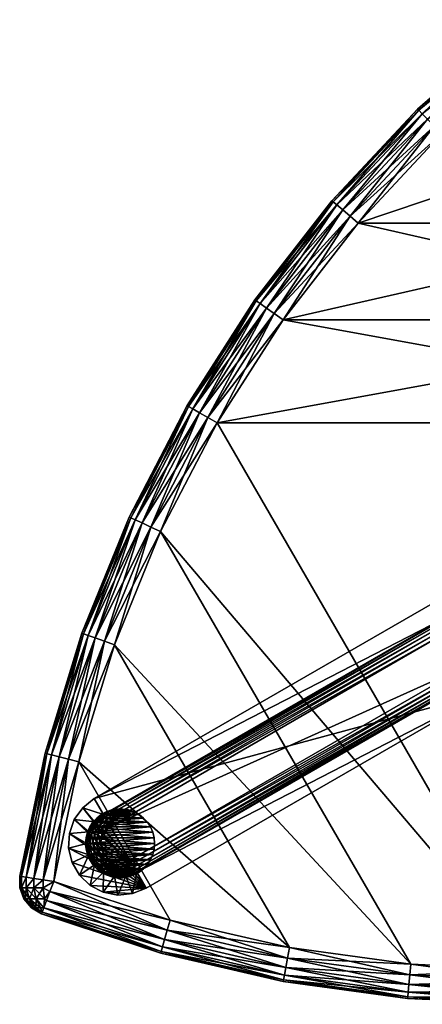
# Model space of a CAD drawing. Header units: inches. Extents: x -18.9 to 18.9, y -14.7 to 21.6.
# Tile 1 of 3: x -18.9 to -4.1, y -14.7 to 21.6. Entities that reach past the tile are written whole.
import ezdxf

# ---------------------------------------------------------------- set-up
doc = ezdxf.new("R2010")
doc.units = ezdxf.units.IN
doc.header["$LTSCALE"] = 25.4
for name, color, linetype in [('A-FURN-3-ST', 160, 'Continuous'), ('A-FURN-3-ST-BK', 150, 'Continuous'), ('A-FURN-3-ST-GD', 252, 'Continuous')]:
    doc.layers.add(name, color=color, linetype=linetype)

msp = doc.modelspace()

# ---------------------------------------------------------------- meshes
at = {"layer": 'A-FURN-3-ST'}
mesh = msp.add_polyface(dxfattribs=at)
corners = [(-6.744, 14.329, 2.602), (-3.368, 17.369, 2.54), (-6.445, 14.074, 2.54), (-3.642, 17.65, 2.602), (-0.004, 20.371, 2.54), (-0.252, 20.675, 2.602), (-7.013, 14.559, 2.783), (-3.89, 17.903, 2.783), (-0.475, 20.95, 2.783), (-7.227, 14.741, 3.064), (-4.086, 18.104, 3.064), (-0.652, 21.168, 3.064), (-7.365, 14.858, 3.418), (-10.197, 11.21, 3.418), (-4.212, 18.233, 3.418), (-0.766, 21.308, 3.418), (-7.412, 14.898, 3.81), (-10.248, 11.246, 3.81), (-4.256, 18.277, 3.81), (-0.806, 21.356, 3.81), (-0.806, 21.356, 10.16), (-0.429, 21.567, 3.81), (-0.766, 21.308, 10.552), (-0.429, 21.567, 10.16), (-3.642, 17.65, 11.368), (-6.445, 14.074, 11.43), (-3.368, 17.369, 11.43), (-6.744, 14.329, 11.368), (-3.89, 17.903, 11.187), (-7.013, 14.559, 11.187), (-4.086, 18.104, 10.906), (-7.227, 14.741, 10.906), (-4.212, 18.233, 10.552), (-7.365, 14.858, 10.552), (-0.252, 20.675, 11.368), (-0.004, 20.371, 11.43), (-0.475, 20.95, 11.187), (-0.652, 21.168, 10.906), (-4.256, 18.277, 10.16), (-7.412, 14.898, 10.16), (-10.197, 11.21, 10.552), (6.437, 14.074, 11.43), (3.36, 17.369, 2.54), (-10.248, 11.246, 10.16)]
mesh.append_faces([[corners[k] for k in face] for face in [(0, 1, 2), (3, 1, 0), (3, 4, 1), (5, 4, 3), (6, 3, 0), (7, 3, 6), (7, 5, 3), (8, 5, 7), (9, 7, 6), (10, 7, 9), (10, 8, 7), (11, 8, 10), (12, 9, 13), (12, 10, 9), (14, 10, 12), (14, 11, 10), (15, 11, 14), (16, 12, 17), (16, 14, 12), (18, 14, 16), (18, 15, 14), (19, 15, 18), (19, 20, 21), (20, 22, 23), (24, 25, 26), (27, 25, 24), (28, 27, 24), (29, 27, 28), (30, 29, 28), (31, 29, 30), (32, 31, 30), (33, 31, 32), (34, 26, 35), (34, 24, 26), (36, 24, 34), (36, 28, 24), (37, 28, 36), (37, 30, 28), (22, 30, 37), (22, 32, 30), (20, 32, 22), (38, 32, 20), (38, 33, 32), (39, 33, 38), (39, 40, 33), (41, 26, 25), (42, 2, 1), (39, 16, 43), (39, 18, 16), (38, 18, 39), (38, 19, 18), (20, 19, 38)]])
mesh = msp.add_polyface(dxfattribs=at)
corners = [(3.634, 17.65, 2.602), (6.437, 14.074, 2.54), (3.36, 17.369, 2.54), (6.736, 14.329, 2.602), (9.202, 10.513, 2.54), (9.523, 10.74, 2.602), (3.882, 17.903, 2.783), (7.005, 14.559, 2.783), (9.812, 10.944, 2.783), (4.078, 18.104, 3.064), (7.219, 14.741, 3.064), (10.041, 11.106, 3.064), (4.204, 18.233, 3.418), (7.357, 14.858, 3.418), (10.189, 11.21, 3.418), (12.521, 7.229, 3.064), (4.248, 18.277, 3.81), (7.404, 14.898, 3.81), (10.24, 11.246, 3.81), (12.678, 7.319, 3.418), (7.357, 14.858, 10.552), (7.404, 14.898, 10.16), (4.204, 18.233, 10.552), (10.24, 11.246, 10.16), (10.189, 11.21, 10.552), (12.731, 7.35, 10.16), (4.078, 18.104, 10.906), (7.219, 14.741, 10.906), (10.041, 11.106, 10.906), (12.678, 7.319, 10.552), (3.882, 17.903, 11.187), (7.005, 14.559, 11.187), (9.812, 10.944, 11.187), (12.521, 7.229, 10.906), (3.634, 17.65, 11.368), (6.736, 14.329, 11.368), (9.523, 10.74, 11.368), (3.36, 17.369, 11.43), (6.437, 14.074, 11.43), (9.202, 10.513, 11.43), (-6.445, 14.074, 11.43), (-3.368, 17.369, 11.43), (-6.445, 14.074, 2.54), (-9.21, 10.513, 2.54), (12.731, 7.35, 3.81), (4.248, 18.277, 10.16)]
mesh.append_faces([[corners[k] for k in face] for face in [(0, 1, 2), (3, 1, 0), (3, 4, 1), (5, 4, 3), (6, 3, 0), (7, 3, 6), (7, 5, 3), (8, 5, 7), (9, 7, 6), (10, 7, 9), (10, 8, 7), (11, 8, 10), (12, 10, 9), (13, 10, 12), (13, 11, 10), (14, 11, 13), (14, 15, 11), (16, 13, 12), (17, 13, 16), (17, 14, 13), (18, 14, 17), (18, 19, 14), (20, 21, 22), (20, 23, 21), (24, 23, 20), (24, 25, 23), (26, 20, 22), (27, 20, 26), (27, 24, 20), (28, 24, 27), (28, 29, 24), (30, 27, 26), (31, 27, 30), (31, 28, 27), (32, 28, 31), (32, 33, 28), (34, 31, 30), (35, 31, 34), (35, 32, 31), (36, 32, 35), (37, 35, 34), (38, 35, 37), (38, 36, 35), (39, 36, 38), (38, 40, 39), (37, 41, 38), (1, 42, 2), (4, 43, 1), (18, 23, 44), (18, 21, 23), (17, 21, 18), (17, 45, 21)]])
mesh = msp.add_polyface(dxfattribs=at)
corners = [(-11.98, 6.912, 2.602), (-9.21, 10.513, 2.54), (-11.64, 6.715, 2.54), (-9.531, 10.74, 2.602), (-6.445, 14.074, 2.54), (-6.744, 14.329, 2.602), (-12.286, 7.089, 2.783), (-14.392, 3.025, 2.783), (-9.82, 10.944, 2.783), (-7.013, 14.559, 2.783), (-12.529, 7.229, 3.064), (-14.647, 3.143, 3.064), (-10.05, 11.106, 3.064), (-7.227, 14.741, 3.064), (-12.686, 7.319, 3.418), (-14.81, 3.219, 3.418), (-10.197, 11.21, 3.418), (-12.74, 7.35, 3.81), (-14.867, 3.245, 3.81), (-10.248, 11.246, 3.81), (-7.365, 14.858, 3.418), (-6.744, 14.329, 11.368), (-9.21, 10.513, 11.43), (-6.445, 14.074, 11.43), (-9.531, 10.74, 11.368), (-11.64, 6.715, 11.43), (-11.98, 6.912, 11.368), (-7.013, 14.559, 11.187), (-9.82, 10.944, 11.187), (-12.286, 7.089, 11.187), (-7.227, 14.741, 10.906), (-10.05, 11.106, 10.906), (-12.529, 7.229, 10.906), (-14.392, 3.025, 11.187), (-7.365, 14.858, 10.552), (-10.197, 11.21, 10.552), (-12.686, 7.319, 10.552), (-14.647, 3.143, 10.906), (-10.248, 11.246, 10.16), (-7.412, 14.898, 10.16), (-12.74, 7.35, 10.16), (-14.81, 3.219, 10.552), (11.632, 6.715, 11.43), (9.202, 10.513, 11.43), (6.437, 14.074, 2.54), (9.202, 10.513, 2.54), (-14.867, 3.245, 10.16), (-7.412, 14.898, 3.81)]
mesh.append_faces([[corners[k] for k in face] for face in [(0, 1, 2), (3, 1, 0), (3, 4, 1), (5, 4, 3), (6, 0, 7), (6, 3, 0), (8, 3, 6), (8, 5, 3), (9, 5, 8), (10, 6, 11), (10, 8, 6), (12, 8, 10), (12, 9, 8), (13, 9, 12), (14, 10, 15), (14, 12, 10), (16, 12, 14), (16, 13, 12), (17, 14, 18), (17, 16, 14), (19, 16, 17), (19, 20, 16), (21, 22, 23), (24, 22, 21), (24, 25, 22), (26, 25, 24), (27, 24, 21), (28, 24, 27), (28, 26, 24), (29, 26, 28), (30, 28, 27), (31, 28, 30), (31, 29, 28), (32, 29, 31), (32, 33, 29), (34, 31, 30), (35, 31, 34), (35, 32, 31), (36, 32, 35), (36, 37, 32), (38, 35, 39), (38, 36, 35), (40, 36, 38), (40, 41, 36), (42, 22, 25), (43, 23, 22), (44, 1, 4), (45, 2, 1), (40, 17, 46), (40, 19, 17), (38, 19, 40), (38, 47, 19)]])
mesh = msp.add_polyface(dxfattribs=at)
corners = [(9.523, 10.74, 2.602), (11.632, 6.715, 2.54), (9.202, 10.513, 2.54), (11.971, 6.912, 2.602), (13.706, 2.713, 2.54), (14.062, 2.877, 2.602), (15.407, -1.462, 2.54), (9.812, 10.944, 2.783), (12.278, 7.089, 2.783), (14.383, 3.025, 2.783), (15.777, -1.331, 2.602), (10.041, 11.106, 3.064), (12.521, 7.229, 3.064), (14.639, 3.143, 3.064), (16.111, -1.212, 2.783), (12.678, 7.319, 3.418), (10.189, 11.21, 3.418), (14.802, 3.219, 3.418), (16.375, -1.118, 3.064), (12.731, 7.35, 3.81), (10.24, 11.246, 3.81), (14.859, 3.245, 3.81), (16.545, -1.058, 3.418), (12.678, 7.319, 10.552), (12.731, 7.35, 10.16), (10.189, 11.21, 10.552), (14.859, 3.245, 10.16), (14.802, 3.219, 10.552), (16.604, -1.037, 10.16), (12.521, 7.229, 10.906), (10.041, 11.106, 10.906), (14.639, 3.143, 10.906), (16.545, -1.058, 10.552), (12.278, 7.089, 11.187), (9.812, 10.944, 11.187), (14.383, 3.025, 11.187), (16.375, -1.118, 10.906), (9.523, 10.74, 11.368), (11.971, 6.912, 11.368), (14.062, 2.877, 11.368), (16.111, -1.212, 11.187), (9.202, 10.513, 11.43), (11.632, 6.715, 11.43), (13.706, 2.713, 11.43), (15.777, -1.331, 11.368), (-9.21, 10.513, 11.43), (-11.64, 6.715, 2.54), (16.604, -1.037, 3.81), (10.24, 11.246, 10.16)]
mesh.append_faces([[corners[k] for k in face] for face in [(0, 1, 2), (3, 1, 0), (3, 4, 1), (5, 4, 3), (5, 6, 4), (7, 3, 0), (8, 3, 7), (8, 5, 3), (9, 5, 8), (9, 10, 5), (11, 8, 7), (12, 8, 11), (12, 9, 8), (13, 9, 12), (13, 14, 9), (15, 12, 16), (15, 13, 12), (17, 13, 15), (17, 18, 13), (19, 15, 20), (19, 17, 15), (21, 17, 19), (21, 22, 17), (23, 24, 25), (23, 26, 24), (27, 26, 23), (27, 28, 26), (29, 23, 30), (29, 27, 23), (31, 27, 29), (31, 32, 27), (33, 29, 34), (33, 31, 29), (35, 31, 33), (35, 36, 31), (37, 33, 34), (38, 33, 37), (38, 35, 33), (39, 35, 38), (39, 40, 35), (41, 38, 37), (42, 38, 41), (42, 39, 38), (43, 39, 42), (43, 44, 39), (41, 45, 42), (1, 46, 2), (47, 26, 28), (21, 26, 47), (21, 24, 26), (19, 24, 21), (19, 48, 24)]])
mesh = msp.add_polyface(dxfattribs=at)
corners = [(-15.785, -1.331, 2.602), (-15.415, -1.462, 2.54), (-17.111, -5.678, 2.602), (-13.714, 2.713, 2.54), (-14.07, 2.877, 2.602), (-11.64, 6.715, 2.54), (-11.98, 6.912, 2.602), (-16.119, -1.212, 2.783), (-17.454, -5.59, 2.783), (-14.392, 3.025, 2.783), (-16.384, -1.118, 3.064), (-17.726, -5.52, 3.064), (-14.647, 3.143, 3.064), (-12.286, 7.089, 2.783), (-16.554, -1.058, 3.418), (-17.901, -5.475, 3.418), (-14.81, 3.219, 3.418), (-12.529, 7.229, 3.064), (-16.612, -1.037, 3.81), (-17.961, -5.46, 3.81), (-14.867, 3.245, 3.81), (-12.686, 7.319, 3.418), (-11.98, 6.912, 11.368), (-13.714, 2.713, 11.43), (-11.64, 6.715, 11.43), (-14.07, 2.877, 11.368), (-15.415, -1.462, 11.43), (-15.785, -1.331, 11.368), (-16.73, -5.775, 11.43), (-12.286, 7.089, 11.187), (-14.392, 3.025, 11.187), (-16.119, -1.212, 11.187), (-17.111, -5.678, 11.368), (-14.647, 3.143, 10.906), (-12.529, 7.229, 10.906), (-16.384, -1.118, 10.906), (-17.454, -5.59, 11.187), (-14.81, 3.219, 10.552), (-12.686, 7.319, 10.552), (-16.554, -1.058, 10.552), (-17.726, -5.52, 10.906), (-14.867, 3.245, 10.16), (-12.74, 7.35, 10.16), (-16.612, -1.037, 10.16), (-17.901, -5.475, 10.552), (-0.004, -13.438, 11.43), (-0.004, -13.438, 2.54), (-17.961, -5.46, 10.16), (-12.74, 7.35, 3.81), (11.632, 6.715, 2.54), (11.632, 6.715, 11.43)]
mesh.append_faces([[corners[k] for k in face] for face in [(0, 1, 2), (0, 3, 1), (4, 3, 0), (4, 5, 3), (6, 5, 4), (7, 0, 8), (7, 4, 0), (9, 4, 7), (9, 6, 4), (10, 7, 11), (10, 9, 7), (12, 9, 10), (12, 13, 9), (14, 10, 15), (14, 12, 10), (16, 12, 14), (16, 17, 12), (18, 14, 19), (18, 16, 14), (20, 16, 18), (20, 21, 16), (22, 23, 24), (25, 23, 22), (25, 26, 23), (27, 26, 25), (27, 28, 26), (29, 25, 22), (30, 25, 29), (30, 27, 25), (31, 27, 30), (31, 32, 27), (33, 30, 34), (33, 31, 30), (35, 31, 33), (35, 36, 31), (37, 33, 38), (37, 35, 33), (39, 35, 37), (39, 40, 35), (41, 37, 42), (41, 39, 37), (43, 39, 41), (43, 44, 39), (45, 24, 23), (5, 46, 3), (47, 18, 19), (43, 18, 47), (43, 20, 18), (41, 20, 43), (41, 48, 20), (49, 46, 5), (50, 24, 45)]])
mesh = msp.add_polyface(dxfattribs=at)
corners = [(-17.111, -5.678, 2.602), (-15.415, -1.462, 2.54), (-16.73, -5.775, 2.54), (-17.454, -5.59, 2.783), (-15.785, -1.331, 2.602), (-13.692, -12.765, 3.418), (-9.204, -13.868, 3.81), (-13.709, -12.824, 3.81), (-9.193, -13.807, 3.418), (-13.643, -12.591, 3.064), (-9.16, -13.629, 3.064), (-13.568, -12.32, 2.783), (-9.109, -13.353, 2.783), (-13.472, -11.979, 2.602), (-18.078, -11.318, 3.418), (-18.1, -11.376, 3.81), (-18.014, -11.149, 3.064), (-17.914, -10.886, 2.783), (-17.787, -10.556, 2.602), (-17.648, -10.189, 2.54), (-13.366, -11.602, 2.54), (-9.045, -13.005, 2.602), (-13.472, -11.979, 11.368), (-8.974, -12.619, 11.43), (-13.366, -11.602, 11.43), (-13.568, -12.32, 11.187), (-9.045, -13.005, 11.368), (-13.643, -12.591, 10.906), (-9.109, -13.353, 11.187), (-9.16, -13.629, 10.906), (-13.692, -12.765, 10.552), (-9.193, -13.807, 10.552), (-17.787, -10.556, 11.368), (-17.648, -10.189, 11.43), (-17.914, -10.886, 11.187), (-18.014, -11.149, 10.906), (-18.078, -11.318, 10.552), (-18.1, -11.376, 10.16), (-13.709, -12.824, 10.16), (-9.204, -13.868, 10.16), (-17.111, -5.678, 11.368), (-16.73, -5.775, 11.43), (-15.785, -1.331, 11.368), (-17.454, -5.59, 11.187), (-16.119, -1.212, 11.187), (-15.415, -1.462, 11.43), (-4.508, -13.233, 11.43), (-13.714, 2.713, 11.43), (-8.974, -12.619, 2.54), (-13.714, 2.713, 2.54), (-4.508, -13.233, 2.54)]
mesh.append_faces([[corners[k] for k in face] for face in [(0, 1, 2), (3, 4, 0), (5, 6, 7), (8, 6, 5), (9, 8, 5), (10, 8, 9), (11, 10, 9), (12, 10, 11), (13, 12, 11), (14, 7, 15), (14, 5, 7), (16, 5, 14), (16, 9, 5), (17, 9, 16), (17, 11, 9), (18, 11, 17), (18, 13, 11), (19, 13, 18), (20, 13, 19), (20, 21, 13), (22, 23, 24), (25, 26, 22), (27, 28, 25), (29, 28, 27), (30, 29, 27), (31, 29, 30), (32, 24, 33), (32, 22, 24), (34, 22, 32), (34, 25, 22), (35, 25, 34), (35, 27, 25), (36, 27, 35), (36, 30, 27), (37, 30, 36), (38, 30, 37), (38, 31, 30), (39, 31, 38), (40, 41, 42), (43, 40, 44), (24, 41, 33), (23, 41, 24), (23, 45, 41), (46, 47, 45), (2, 20, 19), (2, 48, 20), (1, 48, 2), (49, 50, 1), (39, 7, 6), (38, 7, 39), (38, 15, 7), (37, 15, 38)]])
mesh = msp.add_polyface(dxfattribs=at)
corners = [(-9.193, -13.807, 3.418), (-4.623, -14.498, 3.81), (-9.204, -13.868, 3.81), (-4.618, -14.436, 3.418), (-0.004, -14.708, 3.81), (-0.004, -14.646, 3.418), (-9.16, -13.629, 3.064), (-4.601, -14.256, 3.064), (-0.004, -14.465, 3.064), (-9.109, -13.353, 2.783), (-4.576, -13.976, 2.783), (-0.004, -14.184, 2.783), (-9.045, -13.005, 2.602), (-13.472, -11.979, 2.602), (-4.543, -13.624, 2.602), (-0.004, -13.83, 2.602), (-8.974, -12.619, 2.54), (-13.366, -11.602, 2.54), (-4.508, -13.233, 2.54), (-0.004, -13.438, 2.54), (-9.045, -13.005, 11.368), (-8.974, -12.619, 11.43), (-13.472, -11.979, 11.368), (-4.508, -13.233, 11.43), (-4.543, -13.624, 11.368), (-0.004, -13.438, 11.43), (-0.004, -13.83, 11.368), (-9.109, -13.353, 11.187), (-13.568, -12.32, 11.187), (-4.576, -13.976, 11.187), (-0.004, -14.184, 11.187), (-9.16, -13.629, 10.906), (-4.601, -14.256, 10.906), (-0.004, -14.465, 10.906), (-9.193, -13.807, 10.552), (-4.618, -14.436, 10.552), (-0.004, -14.646, 10.552), (-9.204, -13.868, 10.16), (-4.623, -14.498, 10.16), (-0.004, -14.708, 10.16), (-15.415, -1.462, 11.43), (-13.714, 2.713, 11.43), (-15.415, -1.462, 2.54), (-13.714, 2.713, 2.54)]
mesh.append_faces([[corners[k] for k in face] for face in [(0, 1, 2), (3, 1, 0), (3, 4, 1), (5, 4, 3), (6, 3, 0), (7, 3, 6), (7, 5, 3), (8, 5, 7), (9, 7, 6), (10, 7, 9), (10, 8, 7), (11, 8, 10), (12, 9, 13), (12, 10, 9), (14, 10, 12), (14, 11, 10), (15, 11, 14), (16, 12, 17), (16, 14, 12), (18, 14, 16), (18, 15, 14), (19, 15, 18), (20, 21, 22), (20, 23, 21), (24, 23, 20), (24, 25, 23), (26, 25, 24), (27, 20, 28), (27, 24, 20), (29, 24, 27), (29, 26, 24), (30, 26, 29), (31, 29, 27), (32, 29, 31), (32, 30, 29), (33, 30, 32), (34, 32, 31), (35, 32, 34), (35, 33, 32), (36, 33, 35), (37, 35, 34), (38, 35, 37), (38, 36, 35), (39, 36, 38), (23, 40, 21), (25, 41, 23), (42, 18, 16), (43, 19, 18), (39, 1, 4), (38, 1, 39), (38, 2, 1), (37, 2, 38)]])
mesh = msp.add_polyface(dxfattribs=at)
corners = [(-17.726, -5.52, 3.064), (-16.119, -1.212, 2.783), (-17.454, -5.59, 2.783), (-17.901, -5.475, 3.418), (-16.384, -1.118, 3.064), (-18.035, -10.127, 2.602), (-16.73, -5.775, 2.54), (-17.648, -10.189, 2.54), (-17.111, -5.678, 2.602), (-18.385, -10.07, 2.783), (-18.662, -10.026, 3.064), (-18.84, -9.997, 3.418), (-18.902, -9.987, 3.81), (-17.961, -5.46, 3.81), (-16.554, -1.058, 3.418), (-18.658, -10.419, 3.076), (-18.836, -10.419, 3.424), (-18.897, -10.419, 3.81), (-18.382, -10.419, 2.8), (-18.034, -10.419, 2.622), (-17.787, -10.556, 2.602), (-18.897, -10.419, 10.16), (-18.902, -9.987, 10.16), (-18.658, -10.419, 10.894), (-18.836, -10.419, 10.546), (-18.694, -10.824, 10.5), (-18.748, -10.824, 10.16), (-18.84, -9.997, 10.552), (-18.662, -10.026, 10.906), (-18.385, -10.07, 11.187), (-18.382, -10.419, 11.17), (-18.035, -10.127, 11.368), (-18.034, -10.419, 11.348), (-17.648, -10.189, 11.43), (-17.787, -10.556, 11.368), (-17.111, -5.678, 11.368), (-16.73, -5.775, 11.43), (-17.454, -5.59, 11.187), (-17.726, -5.52, 10.906), (-16.384, -1.118, 10.906), (-17.901, -5.475, 10.552), (-16.554, -1.058, 10.552), (-17.961, -5.46, 10.16), (-16.612, -1.037, 10.16)]
mesh.append_faces([[corners[k] for k in face] for face in [(0, 1, 2), (3, 4, 0), (5, 6, 7), (5, 8, 6), (9, 8, 5), (9, 2, 8), (10, 2, 9), (10, 0, 2), (11, 0, 10), (11, 3, 0), (12, 3, 11), (13, 3, 12), (13, 14, 3), (10, 9, 15), (16, 10, 15), (11, 10, 16), (16, 12, 11), (16, 17, 12), (18, 9, 5), (18, 15, 9), (19, 18, 5), (19, 7, 20), (5, 7, 19), (12, 21, 22), (17, 21, 12), (23, 24, 25), (24, 21, 26), (22, 21, 24), (24, 27, 22), (24, 28, 27), (23, 28, 24), (23, 29, 28), (30, 29, 23), (30, 31, 29), (32, 31, 30), (32, 33, 31), (32, 34, 33), (35, 33, 36), (31, 33, 35), (37, 31, 35), (29, 31, 37), (38, 37, 39), (38, 29, 37), (28, 29, 38), (40, 38, 41), (40, 28, 38), (27, 28, 40), (42, 40, 43), (42, 27, 40), (22, 27, 42), (22, 13, 12), (42, 13, 22)]])
mesh = msp.add_polyface(dxfattribs=at)
corners = [(-18.694, -10.824, 3.47), (-18.836, -10.419, 3.424), (-18.538, -10.824, 3.164), (-18.314, -11.156, 3.326), (-18.431, -11.156, 3.555), (-18.658, -10.419, 3.076), (-18.897, -10.419, 3.81), (-18.748, -10.824, 3.81), (-18.471, -11.156, 3.81), (-18.1, -11.376, 3.81), (-18.294, -10.824, 2.92), (-18.382, -10.419, 2.8), (-18.132, -11.156, 3.144), (-18.078, -11.318, 3.418), (-17.988, -10.824, 2.764), (-18.034, -10.419, 2.622), (-18.014, -11.149, 3.064), (-17.914, -10.886, 2.783), (-17.787, -10.556, 2.602), (-18.748, -10.824, 10.16), (-18.897, -10.419, 10.16), (-18.471, -11.156, 10.16), (-18.1, -11.376, 10.16), (-18.538, -10.824, 10.806), (-18.658, -10.419, 10.894), (-18.694, -10.824, 10.5), (-18.034, -10.419, 11.348), (-18.294, -10.824, 11.05), (-17.988, -10.824, 11.206), (-18.382, -10.419, 11.17), (-18.314, -11.156, 10.644), (-18.431, -11.156, 10.415), (-18.836, -10.419, 10.546), (-17.787, -10.556, 11.368), (-18.078, -11.318, 10.552), (-18.014, -11.149, 10.906), (-18.132, -11.156, 10.826), (-17.914, -10.886, 11.187)]
mesh.append_faces([[corners[k] for k in face] for face in [(0, 1, 2), (3, 0, 2), (4, 0, 3), (1, 5, 2), (0, 6, 1), (0, 7, 6), (4, 7, 0), (4, 8, 7), (9, 8, 4), (10, 5, 11), (10, 2, 5), (12, 2, 10), (12, 3, 2), (13, 3, 12), (13, 4, 3), (9, 4, 13), (14, 11, 15), (14, 10, 11), (16, 10, 14), (16, 12, 10), (13, 12, 16), (14, 17, 16), (14, 18, 17), (15, 18, 14), (6, 19, 20), (7, 19, 6), (7, 21, 19), (8, 21, 7), (8, 22, 21), (9, 22, 8), (23, 24, 25), (26, 27, 28), (29, 27, 26), (29, 23, 27), (24, 23, 29), (23, 30, 27), (23, 31, 30), (25, 31, 23), (25, 21, 31), (25, 19, 21), (32, 19, 25), (28, 33, 26), (34, 35, 36), (28, 37, 33), (28, 35, 37), (27, 35, 28), (27, 36, 35), (30, 36, 27), (30, 34, 36), (31, 34, 30), (31, 22, 34), (21, 22, 31)]])
at = {"layer": 'A-FURN-3-ST-BK'}
mesh = msp.add_polyface(dxfattribs=at)
corners = [(-2.156, -2.624, 21.266), (-14.607, -9.813, 21.266), (-2.14, -2.653, 21.117), (-2.194, -2.559, 21.398), (-14.645, -9.747, 21.398), (-2.25, -2.463, 21.501), (-14.701, -9.651, 21.501), (-2.318, -2.344, 21.567), (-14.769, -9.533, 21.567), (-2.393, -2.214, 21.59), (-14.844, -9.403, 21.59), (-2.961, -0.414, 21.266), (-2.541, -0.381, 21.117), (-2.967, -0.381, 21.117), (-2.948, -0.488, 21.398), (-2.546, -0.414, 21.266), (-2.929, -0.597, 21.501), (-2.559, -0.488, 21.398), (-2.905, -0.732, 21.567), (-2.579, -0.597, 21.501), (-3.351, -0.555, 21.266), (-3.367, -0.527, 21.117), (-3.313, -0.621, 21.398), (-3.258, -0.717, 21.501), (-3.189, -0.835, 21.567), (-3.114, -0.966, 21.59), (-2.879, -0.88, 21.59), (-2.602, -0.732, 21.567), (-15.818, -7.715, 21.117), (-15.802, -7.744, 21.266), (-15.764, -7.809, 21.398), (-15.708, -7.906, 21.501), (-15.64, -8.024, 21.567), (-3.178, 0.267, 11.43), (-2.058, 0.183, 11.43), (-3.706, 0.06, 11.43), (-1.801, -3.24, 11.43), (-16.157, -7.129, 11.43), (-2.393, -0.966, 21.59), (-15.565, -8.154, 21.59), (-14.591, -9.841, 21.117), (-2.611, 0.31, 11.43)]
mesh.append_faces([[corners[k] for k in face] for face in [(0, 1, 2), (3, 4, 0), (5, 6, 3), (7, 8, 5), (9, 10, 7), (11, 12, 13), (14, 15, 11), (16, 17, 14), (18, 19, 16), (20, 13, 21), (20, 11, 13), (22, 11, 20), (22, 14, 11), (23, 14, 22), (23, 16, 14), (24, 16, 23), (24, 18, 16), (25, 18, 24), (26, 18, 25), (26, 27, 18), (28, 20, 21), (29, 22, 20), (30, 23, 22), (31, 24, 23), (32, 25, 24), (25, 38, 26), (39, 9, 25), (2, 40, 36), (37, 21, 35), (41, 13, 12), (33, 13, 41), (33, 21, 13), (35, 21, 33)]])
mesh.append_faces([[corners[k] for k in face] for face in [(33, 34, 35), (35, 36, 37)]], dxfattribs={"vtx0": -1, "vtx1": -1})
mesh = msp.add_polyface(dxfattribs=at)
corners = [(-2.14, -2.653, 21.117), (-14.607, -9.813, 21.266), (-14.591, -9.841, 21.117), (-2.156, -2.624, 21.266), (-14.645, -9.747, 21.398), (-2.194, -2.559, 21.398), (-14.701, -9.651, 21.501), (-2.25, -2.463, 21.501), (-14.769, -9.533, 21.567), (-2.318, -2.344, 21.567), (-14.844, -9.403, 21.59), (-14.997, -9.955, 21.266), (-15.418, -9.987, 21.117), (-14.991, -9.987, 21.117), (-15.01, -9.88, 21.398), (-15.412, -9.955, 21.266), (-15.03, -9.771, 21.501), (-15.399, -9.88, 21.398), (-15.053, -9.636, 21.567), (-15.38, -9.771, 21.501), (-15.079, -9.488, 21.59), (-15.356, -9.636, 21.567), (-15.33, -9.488, 21.59), (-15.802, -7.744, 21.266), (-3.351, -0.555, 21.266), (-15.818, -7.715, 21.117), (-15.764, -7.809, 21.398), (-3.313, -0.621, 21.398), (-15.708, -7.906, 21.501), (-3.258, -0.717, 21.501), (-15.64, -8.024, 21.567), (-3.189, -0.835, 21.567), (-15.565, -8.154, 21.59), (-3.114, -0.966, 21.59), (-15.828, -10.579, 11.43), (-14.252, -10.428, 11.43), (-14.755, -10.63, 11.43), (-16.157, -7.129, 11.43), (-1.801, -3.24, 11.43), (-15.565, -9.403, 21.59), (-2.393, -2.214, 21.59), (-15.295, -10.681, 11.43), (-3.367, -0.527, 21.117)]
mesh.append_faces([[corners[k] for k in face] for face in [(0, 1, 2), (3, 4, 1), (5, 6, 4), (7, 8, 6), (9, 10, 8), (11, 12, 13), (14, 15, 11), (16, 17, 14), (18, 19, 16), (1, 13, 2), (1, 11, 13), (4, 11, 1), (4, 14, 11), (6, 14, 4), (6, 16, 14), (8, 16, 6), (8, 18, 16), (10, 18, 8), (20, 18, 10), (20, 21, 18), (22, 21, 20), (23, 24, 25), (26, 27, 23), (28, 29, 26), (30, 31, 28), (32, 33, 30), (10, 39, 20), (32, 10, 40), (38, 2, 35), (41, 13, 12), (36, 13, 41), (36, 2, 13), (35, 2, 36), (25, 42, 37)]])
mesh.append_faces([[corners[k] for k in face] for face in [(34, 35, 36), (37, 38, 35)]], dxfattribs={"vtx0": -1, "vtx2": -1})
mesh = msp.add_polyface(dxfattribs=at)
corners = [(-16.399, -8.778, 21.266), (-16.358, -8.358, 21.117), (-16.432, -8.778, 21.117), (-16.327, -8.37, 21.266), (-16.145, -7.989, 21.117), (-16.12, -8.011, 21.266), (-15.818, -7.715, 21.117), (-15.802, -7.744, 21.266), (-16.324, -8.778, 21.398), (-16.256, -8.396, 21.398), (-16.062, -8.059, 21.398), (-15.764, -7.809, 21.398), (-16.212, -8.778, 21.501), (-16.152, -8.434, 21.501), (-15.977, -8.131, 21.501), (-16.076, -8.778, 21.567), (-16.023, -9.076, 21.567), (-16.023, -8.48, 21.567), (-15.872, -8.218, 21.567), (-15.708, -7.906, 21.501), (-15.925, -8.778, 21.59), (-15.882, -9.025, 21.59), (-15.882, -8.532, 21.59), (-15.757, -8.315, 21.59), (-16.583, -7.464, 11.43), (-14.252, -10.428, 11.43), (-16.898, -7.905, 11.43), (-16.157, -7.129, 11.43), (-17.075, -8.418, 11.43), (-17.101, -8.959, 11.43)]
mesh.append_faces([[corners[k] for k in face] for face in [(0, 1, 2), (3, 1, 0), (3, 4, 1), (5, 4, 3), (5, 6, 4), (7, 6, 5), (8, 3, 0), (9, 3, 8), (9, 5, 3), (10, 5, 9), (10, 7, 5), (11, 7, 10), (12, 9, 8), (13, 9, 12), (13, 10, 9), (14, 10, 13), (14, 11, 10), (15, 12, 16), (15, 13, 12), (17, 13, 15), (17, 14, 13), (18, 14, 17), (18, 19, 14), (20, 15, 21), (20, 17, 15), (22, 17, 20), (22, 18, 17), (23, 18, 22), (24, 6, 27), (24, 4, 6), (26, 4, 24), (26, 1, 4), (28, 1, 26), (28, 2, 1), (29, 2, 28)]])
mesh.append_faces([[corners[k] for k in face] for face in [(24, 25, 26)]], dxfattribs={"vtx0": -1, "vtx1": -1})
mesh = msp.add_polyface(dxfattribs=at)
corners = [(-15.412, -9.955, 21.266), (-15.418, -9.987, 21.117), (-14.997, -9.955, 21.266), (-15.818, -9.841, 21.117), (-15.802, -9.813, 21.266), (-15.399, -9.88, 21.398), (-15.01, -9.88, 21.398), (-15.764, -9.747, 21.398), (-15.38, -9.771, 21.501), (-15.03, -9.771, 21.501), (-15.708, -9.651, 21.501), (-15.708, -7.906, 21.501), (-15.764, -7.809, 21.398), (-15.977, -8.131, 21.501), (-15.356, -9.636, 21.567), (-15.053, -9.636, 21.567), (-15.64, -9.533, 21.567), (-15.977, -9.426, 21.501), (-15.872, -9.338, 21.567), (-15.64, -8.024, 21.567), (-15.872, -8.218, 21.567), (-15.33, -9.488, 21.59), (-15.565, -9.403, 21.59), (-15.757, -9.242, 21.59), (-15.757, -8.315, 21.59), (-15.565, -8.154, 21.59), (-15.828, -10.579, 11.43), (-14.755, -10.63, 11.43), (-15.295, -10.681, 11.43), (-16.31, -10.33, 11.43), (-14.252, -10.428, 11.43), (-16.702, -9.956, 11.43), (-16.157, -7.129, 11.43), (-16.583, -7.464, 11.43), (-15.079, -9.488, 21.59), (-14.844, -9.403, 21.59), (-15.882, -9.025, 21.59), (-15.925, -8.778, 21.59), (-15.882, -8.532, 21.59)]
mesh.append_faces([[corners[k] for k in face] for face in [(0, 1, 2), (0, 3, 1), (4, 3, 0), (5, 0, 6), (5, 4, 0), (7, 4, 5), (8, 5, 9), (8, 7, 5), (10, 7, 8), (11, 12, 13), (14, 8, 15), (14, 10, 8), (16, 10, 14), (16, 17, 10), (18, 17, 16), (19, 11, 20), (21, 16, 14), (22, 16, 21), (22, 18, 16), (23, 18, 22), (24, 19, 20), (25, 19, 24), (34, 22, 21), (35, 23, 22), (36, 23, 35), (35, 37, 36), (35, 38, 37), (24, 38, 35), (24, 35, 25), (26, 1, 3), (28, 1, 26)]])
mesh.append_faces([[corners[k] for k in face] for face in [(26, 27, 28)]], dxfattribs={"vtx0": -1})
mesh.append_faces([[corners[k] for k in face] for face in [(29, 30, 26), (31, 30, 29), (32, 30, 33)]], dxfattribs={"vtx0": -1, "vtx1": -1})
mesh = msp.add_polyface(dxfattribs=at)
corners = [(-15.802, -9.813, 21.266), (-16.145, -9.567, 21.117), (-15.818, -9.841, 21.117), (-16.12, -9.546, 21.266), (-16.358, -9.198, 21.117), (-16.327, -9.187, 21.266), (-16.432, -8.778, 21.117), (-16.399, -8.778, 21.266), (-15.764, -9.747, 21.398), (-16.062, -9.498, 21.398), (-16.256, -9.161, 21.398), (-16.324, -8.778, 21.398), (-15.708, -9.651, 21.501), (-15.977, -9.426, 21.501), (-16.152, -9.123, 21.501), (-16.212, -8.778, 21.501), (-15.872, -9.338, 21.567), (-16.023, -9.076, 21.567), (-15.757, -9.242, 21.59), (-15.882, -9.025, 21.59), (-16.076, -8.778, 21.567), (-16.973, -9.486, 11.43), (-14.252, -10.428, 11.43), (-16.702, -9.956, 11.43), (-17.101, -8.959, 11.43), (-17.075, -8.418, 11.43), (-16.898, -7.905, 11.43), (-16.31, -10.33, 11.43), (-15.828, -10.579, 11.43)]
mesh.append_faces([[corners[k] for k in face] for face in [(0, 1, 2), (3, 1, 0), (3, 4, 1), (5, 4, 3), (5, 6, 4), (7, 6, 5), (8, 3, 0), (9, 3, 8), (9, 5, 3), (10, 5, 9), (10, 7, 5), (11, 7, 10), (12, 9, 8), (13, 9, 12), (13, 10, 9), (14, 10, 13), (14, 11, 10), (15, 11, 14), (16, 14, 13), (17, 14, 16), (17, 15, 14), (18, 17, 16), (19, 17, 18), (19, 20, 17), (24, 4, 6), (21, 4, 24), (23, 4, 21), (23, 1, 4), (27, 1, 23), (27, 2, 1), (28, 2, 27)]])
mesh.append_faces([[corners[k] for k in face] for face in [(21, 22, 23), (24, 22, 21), (25, 22, 24), (26, 22, 25)]], dxfattribs={"vtx0": -1, "vtx1": -1})
at = {"layer": 'A-FURN-3-ST-GD'}
mesh = msp.add_polyface(dxfattribs=at)
corners = [(-15.309, -10.044, 2.54), (-15.516, -10.009, 2.54), (-15.1, -10.044, 2.54), (-14.893, -10.009, 2.54), (-15.715, -9.941, 2.54), (-14.694, -9.941, 2.54), (-15.899, -9.842, 2.54), (-14.51, -9.842, 2.54), (-16.065, -9.713, 2.54), (-14.344, -9.713, 2.54), (-16.207, -9.558, 2.54), (-14.202, -9.558, 2.54), (-16.321, -9.383, 2.54), (-14.088, -9.383, 2.54), (-16.406, -9.191, 2.54), (-14.003, -9.191, 2.54), (-16.457, -8.987, 2.54), (-13.952, -8.987, 2.54), (-15.1, -7.513, 2.54), (-14.893, -7.547, 2.54), (-15.309, -7.513, 2.54), (-15.516, -7.547, 2.54), (-14.694, -7.615, 2.54), (-15.715, -7.615, 2.54), (-14.51, -7.715, 2.54), (-15.899, -7.715, 2.54), (-14.344, -7.844, 2.54), (-16.065, -7.844, 2.54), (-14.202, -7.998, 2.54), (-16.207, -7.998, 2.54), (-14.088, -8.174, 2.54), (-16.321, -8.174, 2.54), (-14.003, -8.366, 2.54), (-16.406, -8.366, 2.54), (-13.952, -8.569, 2.54), (-16.457, -8.569, 2.54), (-13.935, -8.778, 2.54), (-16.475, -8.778, 2.54), (-15.1, -10.044, 0), (-14.893, -10.009, 0), (-15.309, -10.044, 0), (-15.516, -10.009, 0), (-14.694, -9.941, 0), (-15.715, -9.941, 0), (-14.51, -9.842, 0), (-15.899, -9.842, 0), (-14.344, -9.713, 0), (-16.065, -9.713, 0), (-14.202, -9.558, 0), (-16.207, -9.558, 0), (-14.088, -9.383, 0), (-16.321, -9.383, 0), (-14.003, -9.191, 0), (-16.406, -9.191, 0), (-13.952, -8.987, 0), (-16.457, -8.987, 0), (-15.309, -7.513, 0), (-15.516, -7.547, 0), (-15.1, -7.513, 0), (-14.893, -7.547, 0), (-15.715, -7.615, 0), (-14.694, -7.615, 0), (-15.899, -7.715, 0), (-14.51, -7.715, 0), (-16.065, -7.844, 0), (-14.344, -7.844, 0), (-16.207, -7.998, 0), (-14.202, -7.998, 0), (-16.321, -8.174, 0), (-14.088, -8.174, 0), (-16.406, -8.366, 0), (-14.003, -8.366, 0), (-16.457, -8.569, 0), (-13.952, -8.569, 0), (-16.475, -8.778, 0), (-13.935, -8.778, 0)]
mesh.append_faces([[corners[k] for k in face] for face in [(36, 54, 75), (17, 54, 36), (17, 52, 54), (15, 52, 17), (15, 50, 52), (13, 50, 15), (13, 48, 50), (11, 48, 13), (11, 46, 48), (9, 46, 11), (9, 44, 46), (7, 44, 9), (7, 42, 44), (5, 42, 7), (5, 39, 42), (3, 39, 5), (3, 38, 39), (2, 38, 3), (2, 40, 38), (0, 40, 2), (0, 41, 40), (1, 41, 0), (1, 43, 41), (4, 43, 1), (4, 45, 43), (6, 45, 4), (6, 47, 45), (8, 47, 6), (8, 49, 47), (10, 49, 8), (10, 51, 49), (12, 51, 10), (12, 53, 51), (14, 53, 12), (14, 55, 53), (16, 55, 14), (16, 74, 55), (37, 74, 16), (37, 72, 74), (35, 72, 37), (35, 70, 72), (33, 70, 35), (33, 68, 70), (31, 68, 33), (31, 66, 68), (29, 66, 31), (29, 64, 66), (27, 64, 29), (27, 62, 64), (25, 62, 27), (25, 60, 62), (23, 60, 25), (23, 57, 60), (21, 57, 23), (21, 56, 57), (20, 56, 21), (20, 58, 56), (18, 58, 20), (18, 59, 58), (19, 59, 18), (19, 61, 59), (22, 61, 19), (22, 63, 61), (24, 63, 22), (24, 65, 63), (26, 65, 24), (26, 67, 65), (28, 67, 26), (28, 69, 67), (30, 69, 28), (30, 71, 69), (32, 71, 30), (32, 73, 71), (34, 73, 32), (34, 75, 73), (36, 75, 34)]])
mesh.append_faces([[corners[k] for k in face] for face in [(2, 1, 0), (20, 19, 18), (40, 39, 38), (58, 57, 56)]], dxfattribs={"vtx0": -1})
mesh.append_faces([[corners[k] for k in face] for face in [(3, 1, 2), (5, 4, 3), (7, 6, 5), (9, 8, 7), (11, 10, 9), (13, 12, 11), (15, 14, 13), (17, 16, 15), (21, 19, 20), (23, 22, 21), (25, 24, 23), (27, 26, 25), (29, 28, 27), (31, 30, 29), (33, 32, 31), (35, 34, 33), (37, 36, 35), (16, 17, 37), (41, 39, 40), (43, 42, 41), (45, 44, 43), (47, 46, 45), (49, 48, 47), (51, 50, 49), (53, 52, 51), (55, 54, 53), (59, 57, 58), (61, 60, 59), (63, 62, 61), (65, 64, 63), (67, 66, 65), (69, 68, 67), (71, 70, 69), (73, 72, 71), (75, 74, 73), (54, 55, 75)]], dxfattribs={"vtx0": -1, "vtx1": -1})
mesh.append_faces([[corners[k] for k in face] for face in [(3, 4, 1), (5, 6, 4), (7, 8, 6), (9, 10, 8), (11, 12, 10), (13, 14, 12), (15, 16, 14), (21, 22, 19), (23, 24, 22), (25, 26, 24), (27, 28, 26), (29, 30, 28), (31, 32, 30), (33, 34, 32), (35, 36, 34), (37, 17, 36), (41, 42, 39), (43, 44, 42), (45, 46, 44), (47, 48, 46), (49, 50, 48), (51, 52, 50), (53, 54, 52), (59, 60, 57), (61, 62, 60), (63, 64, 62), (65, 66, 64), (67, 68, 66), (69, 70, 68), (71, 72, 70), (73, 74, 72), (75, 55, 74)]], dxfattribs={"vtx0": -1, "vtx2": -1})

doc.saveas('drawing.dxf')
